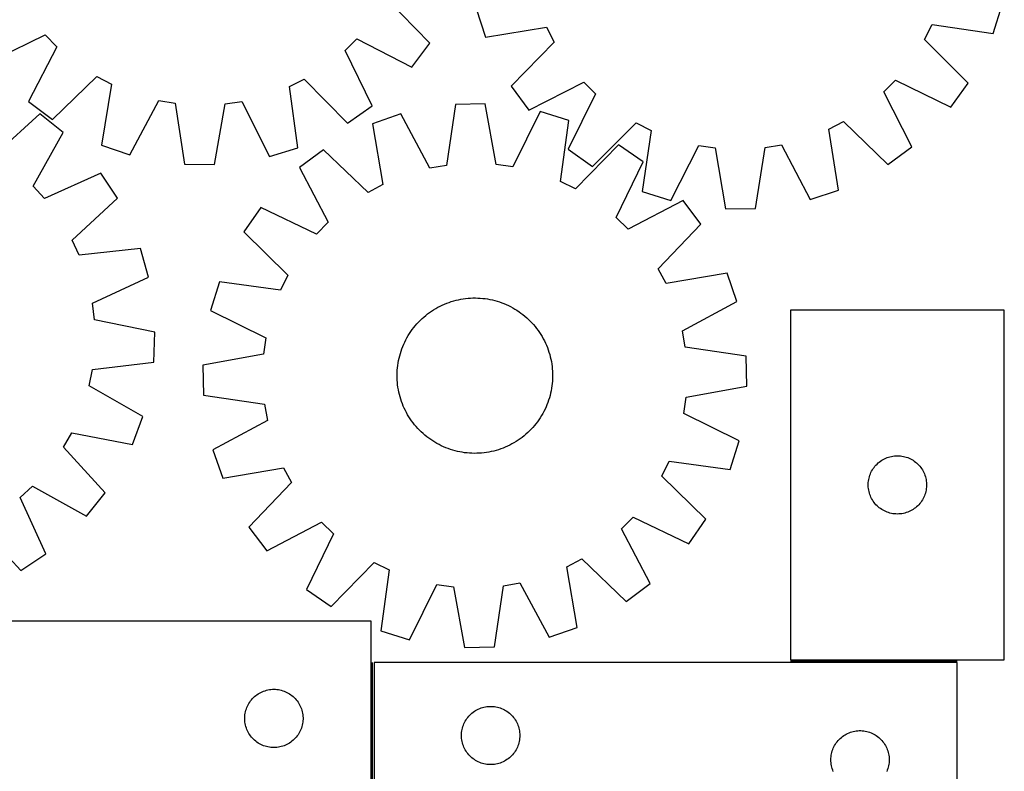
# Model space of a CAD drawing. Header units: millimetres. Extents: x 7 to 1490, y 7 to 2993.
# Tile 14 of 16: x 981 to 1487, y 2116 to 2502. Entities that reach past the tile are written whole.
import ezdxf

# ---------------------------------------------------------------- set-up
doc = ezdxf.new("R2010")
doc.units = ezdxf.units.MM
doc.layers.add('COMMON', color=5, linetype='CONTINUOUS', true_color=0x0000ff)
doc.layers.add('CUT', color=7, linetype='CONTINUOUS', true_color=0x000000)

msp = doc.modelspace()

# ---------------------------------------------------------------- linework, layer by layer
at = {"layer": 'COMMON'}
for p, q in [((1162.035239, 2096.518834), (1162.035239, 2171.518834)), ((1377.000308, 2172.268834), (1462.785239, 2172.268834))]:
    msp.add_line(p, q, dxfattribs=at)
at = {"layer": 'CUT'}
for p, q in [((1191.428784, 2490.343666), (1169.383318, 2513.212251)), ((1215.269077, 2508.173406), (1220.126021, 2493.574069)), ((1481.25854, 2495.403445), (1485.910465, 2510.069396)), ((1220.126021, 2493.574069), (1251.491883, 2498.589794)), ((1251.491883, 2498.589794), (1255.437977, 2490.977455)), ((1445.98643, 2492.312351), (1449.825485, 2499.979229)), ((1449.825485, 2499.979229), (1481.25854, 2495.403445)), ((965.105417, 2480.793807), (993.667158, 2494.693509)), ((993.667158, 2494.693509), (999.651989, 2488.553382)), ((1147.889914, 2486.654759), (1154.030041, 2492.63959)), ((1154.030041, 2492.63959), (1182.226417, 2478.012933)), ((1468.480627, 2469.885005), (1445.98643, 2492.312351)), ((999.651989, 2488.553382), (985.025331, 2460.357006)), ((1182.226417, 2478.012933), (1191.428784, 2490.343666)), ((1255.437977, 2490.977455), (1233.260204, 2468.237157)), ((1161.789616, 2458.093018), (1147.889914, 2486.654759)), ((997.356065, 2451.154639), (1020.22465, 2473.200105)), ((1020.22465, 2473.200105), (1027.813967, 2469.209911)), ((1119.241755, 2468.038909), (1126.930778, 2471.833419)), ((1126.930778, 2471.833419), (1149.227239, 2449.209481)), ((1027.813967, 2469.209911), (1022.616348, 2437.873678)), ((1123.635094, 2436.579836), (1119.241755, 2468.038909)), ((1233.260204, 2468.237157), (1242.390875, 2455.853241)), ((1242.390875, 2455.853241), (1270.671638, 2470.316063)), ((1270.671638, 2470.316063), (1276.776939, 2464.295709)), ((1425.023384, 2465.334256), (1431.043739, 2471.439557)), ((1431.043739, 2471.439557), (1459.524355, 2457.37438)), ((1459.524355, 2457.37438), (1468.480627, 2469.885005)), ((1276.776939, 2464.295709), (1262.711761, 2435.815092)), ((1439.486206, 2437.053494), (1425.023384, 2465.334256)), ((985.025331, 2460.357006), (997.356065, 2451.154639)), ((1037.187261, 2432.932114), (1052.124154, 2460.965379)), ((1052.124154, 2460.965379), (1060.575061, 2459.515708)), ((1060.575061, 2459.515708), (1065.31526, 2428.107026)), ((1080.700049, 2427.909979), (1086.243123, 2459.186952)), ((1086.243123, 2459.186952), (1094.728386, 2460.419707)), ((1094.728386, 2460.419707), (1108.9424, 2432.013078)), ((1149.227239, 2449.209481), (1161.789616, 2458.093018)), ((1204.618177, 2458.887079), (1200.004507, 2427.459562)), ((1220.002047, 2459.146084), (1204.618177, 2458.887079)), ((1225.671037, 2427.891687), (1220.002047, 2459.146084)), ((990.866496, 2454.043825), (967.375148, 2432.663195)), ((1002.928275, 2444.491652), (990.866496, 2454.043825)), ((1176.509838, 2453.948752), (1161.958945, 2448.948547)), ((1191.559507, 2425.975869), (1176.509838, 2453.948752)), ((1248.260694, 2455.156757), (1234.161196, 2426.693115)), ((1262.971661, 2450.649208), (1248.260694, 2455.156757)), ((1161.958945, 2448.948547), (1167.28272, 2417.6335)), ((1258.705051, 2419.172696), (1262.971661, 2450.649208)), ((1275.222387, 2426.85882), (1297.649732, 2449.353018)), ((1297.649732, 2449.353018), (1305.316611, 2445.513963)), ((1396.749654, 2446.154501), (1404.361993, 2450.100596)), ((1404.361993, 2450.100596), (1427.10229, 2427.922822)), ((987.499084, 2416.726299), (1002.928275, 2444.491652)), ((1305.316611, 2445.513963), (1300.740826, 2414.080907)), ((1401.765379, 2414.78864), (1396.749654, 2446.154501)), ((1022.616348, 2437.873678), (1037.187261, 2432.932114)), ((1108.9424, 2432.013078), (1123.635094, 2436.579836)), ((1288.614461, 2438.122731), (1266.409293, 2415.409183)), ((1301.212512, 2429.289858), (1288.614461, 2438.122731)), ((1315.406778, 2409.428983), (1329.785362, 2437.752667)), ((1329.785362, 2437.752667), (1338.26333, 2436.470704)), ((1338.26333, 2436.470704), (1343.624849, 2405.162097)), ((1359.010522, 2405.269882), (1363.932868, 2436.650533)), ((1363.932868, 2436.650533), (1372.392043, 2438.05115)), ((1372.392043, 2438.05115), (1387.166042, 2409.931696)), ((1427.10229, 2427.922822), (1439.486206, 2437.053494)), ((1136.752352, 2435.565964), (1124.458779, 2426.314013)), ((1159.709535, 2413.612774), (1136.752352, 2435.565964)), ((1262.711761, 2435.815092), (1275.222387, 2426.85882)), ((1065.31526, 2428.107026), (1080.700049, 2427.909979)), ((1124.458779, 2426.314013), (1139.198872, 2398.17677)), ((1200.004507, 2427.459562), (1191.559507, 2425.975869)), ((1234.161196, 2426.693115), (1225.671037, 2427.891687)), ((1287.427948, 2400.672371), (1301.212512, 2429.289858)), ((1022.25396, 2423.492039), (993.305383, 2410.417078)), ((1030.77361, 2410.680088), (1022.25396, 2423.492039)), ((993.305383, 2410.417078), (987.499084, 2416.726299)), ((1167.28272, 2417.6335), (1159.709535, 2413.612774)), ((1266.409293, 2415.409183), (1258.705051, 2419.172696)), ((1300.740826, 2414.080907), (1315.406778, 2409.428983)), ((1387.166042, 2409.931696), (1401.765379, 2414.78864)), ((1007.519612, 2389.04155), (1030.77361, 2410.680088)), ((1104.62133, 2405.797155), (1095.788457, 2393.199103)), ((1133.238817, 2392.01259), (1104.62133, 2405.797155)), ((1321.72937, 2409.45241), (1293.592128, 2394.712316)), ((1330.981321, 2397.158836), (1321.72937, 2409.45241)), ((1293.592128, 2394.712316), (1287.427948, 2400.672371)), ((1343.624849, 2405.162097), (1359.010522, 2405.269882)), ((1139.198872, 2398.17677), (1133.238817, 2392.01259)), ((1309.028132, 2374.201654), (1330.981321, 2397.158836)), ((1095.788457, 2393.199103), (1118.502005, 2370.993935)), ((1011.092074, 2381.246879), (1007.519612, 2389.04155)), ((1042.664192, 2384.736304), (1011.092074, 2381.246879)), ((1046.80775, 2369.918697), (1042.664192, 2384.736304)), ((1118.502005, 2370.993935), (1114.738492, 2363.289693)), ((1313.048857, 2366.628468), (1309.028132, 2374.201654)), ((1344.363904, 2371.952244), (1313.048857, 2366.628468)), ((1349.36411, 2357.401351), (1344.363904, 2371.952244)), ((1018.005208, 2356.525106), (1046.80775, 2369.918697)), ((1083.26198, 2367.556303), (1078.754431, 2352.845336)), ((1114.738492, 2363.289693), (1083.26198, 2367.556303)), ((1018.994135, 2348.007982), (1018.005208, 2356.525106)), ((1196.743829, 2355.009536), (1197.875971, 2355.554753)), ((1197.875971, 2355.554753), (1199.02468, 2356.06414)), ((1199.02468, 2356.06414), (1200.188822, 2356.537194)), ((1200.188822, 2356.537194), (1201.367249, 2356.973447)), ((1201.367249, 2356.973447), (1202.558797, 2357.37247)), ((1202.558797, 2357.37247), (1203.762291, 2357.733869)), ((1203.762291, 2357.733869), (1204.976543, 2358.057286)), ((1204.976543, 2358.057286), (1206.200355, 2358.342404)), ((1206.200355, 2358.342404), (1207.432519, 2358.58894)), ((1207.432519, 2358.58894), (1208.671818, 2358.796651)), ((1208.671818, 2358.796651), (1209.91703, 2358.965332)), ((1209.91703, 2358.965332), (1211.166926, 2359.094817)), ((1211.166926, 2359.094817), (1212.420273, 2359.184978)), ((1212.420273, 2359.184978), (1213.675833, 2359.235725)), ((1213.675833, 2359.235725), (1214.932368, 2359.24701)), ((1214.932368, 2359.24701), (1216.188637, 2359.218821)), ((1216.188637, 2359.218821), (1217.443401, 2359.151184)), ((1217.443401, 2359.151184), (1218.695421, 2359.044169)), ((1218.695421, 2359.044169), (1219.943462, 2358.897879)), ((1219.943462, 2358.897879), (1221.186292, 2358.712459)), ((1221.186292, 2358.712459), (1222.422685, 2358.488093)), ((1222.422685, 2358.488093), (1223.651419, 2358.225001)), ((1223.651419, 2358.225001), (1224.871284, 2357.923444)), ((1224.871284, 2357.923444), (1226.081075, 2357.583718)), ((1226.081075, 2357.583718), (1227.279598, 2357.20616)), ((1227.279598, 2357.20616), (1228.465669, 2356.791142)), ((1228.465669, 2356.791142), (1229.63812, 2356.339073)), ((1229.63812, 2356.339073), (1230.795792, 2355.850399)), ((1230.795792, 2355.850399), (1231.937544, 2355.325603)), ((1231.937544, 2355.325603), (1233.062247, 2354.765203)), ((1321.391226, 2342.351681), (1349.36411, 2357.401351)), ((1078.754431, 2352.845336), (1107.218073, 2338.745838)), ((1188.413248, 2349.429635), (1189.374232, 2350.239275)), ((1189.374232, 2350.239275), (1190.360172, 2351.018331)), ((1190.360172, 2351.018331), (1191.370097, 2351.766033)), ((1191.370097, 2351.766033), (1192.40301, 2352.481643)), ((1192.40301, 2352.481643), (1193.457891, 2353.164456)), ((1193.457891, 2353.164456), (1194.533698, 2353.813798)), ((1194.533698, 2353.813798), (1195.629372, 2354.429027)), ((1195.629372, 2354.429027), (1196.743829, 2355.009536)), ((1233.062247, 2354.765203), (1234.168794, 2354.169752)), ((1234.168794, 2354.169752), (1235.25609, 2353.539837)), ((1235.25609, 2353.539837), (1236.323064, 2352.87608)), ((1236.323064, 2352.87608), (1237.368663, 2352.179136)), ((1237.368663, 2352.179136), (1238.391853, 2351.449693)), ((1238.391853, 2351.449693), (1239.391627, 2350.68847)), ((1239.391627, 2350.68847), (1240.366997, 2349.89622)), ((1377.000308, 2353.018835), (1377.000308, 2173.018835)), ((1487.000308, 2353.018835), (1377.000308, 2353.018835)), ((1487.000308, 2173.018835), (1487.000308, 2353.018835)), ((1050.099296, 2341.570301), (1018.994135, 2348.007982)), ((1184.014968, 2344.951639), (1184.837465, 2345.901642)), ((1184.837465, 2345.901642), (1185.689396, 2346.825342)), ((1185.689396, 2346.825342), (1186.569921, 2347.721825)), ((1186.569921, 2347.721825), (1187.47817, 2348.590209)), ((1187.47817, 2348.590209), (1188.413248, 2349.429635)), ((1240.366997, 2349.89622), (1241.317, 2349.073723)), ((1241.317, 2349.073723), (1242.240699, 2348.221792)), ((1242.240699, 2348.221792), (1243.137183, 2347.341268)), ((1243.137183, 2347.341268), (1244.005566, 2346.433018)), ((1244.005566, 2346.433018), (1244.844992, 2345.49794)), ((1244.844992, 2345.49794), (1245.654633, 2344.536957)), ((1049.461161, 2326.19749), (1050.099296, 2341.570301)), ((1180.371351, 2339.840733), (1181.035108, 2340.907707)), ((1181.035108, 2340.907707), (1181.732052, 2341.953305)), ((1181.732052, 2341.953305), (1182.461496, 2342.976496)), ((1182.461496, 2342.976496), (1183.222718, 2343.976269)), ((1183.222718, 2343.976269), (1184.014968, 2344.951639)), ((1245.654633, 2344.536957), (1246.433688, 2343.551016)), ((1246.433688, 2343.551016), (1247.181391, 2342.541091)), ((1247.181391, 2342.541091), (1247.897001, 2341.508178)), ((1247.897001, 2341.508178), (1248.579814, 2340.453298)), ((1248.579814, 2340.453298), (1249.229155, 2339.37749)), ((1322.87492, 2333.906681), (1321.391226, 2342.351681)), ((1107.218073, 2338.745838), (1106.019501, 2330.25568)), ((1177.572116, 2334.222762), (1178.060789, 2335.380435)), ((1178.060789, 2335.380435), (1178.585585, 2336.522186)), ((1178.585585, 2336.522186), (1179.145985, 2337.64689)), ((1179.145985, 2337.64689), (1179.741436, 2338.753436)), ((1179.741436, 2338.753436), (1180.371351, 2339.840733)), ((1249.229155, 2339.37749), (1249.844384, 2338.281816)), ((1249.844384, 2338.281816), (1250.424894, 2337.167359)), ((1250.424894, 2337.167359), (1250.970111, 2336.035217)), ((1250.970111, 2336.035217), (1251.479498, 2334.886508)), ((1251.479498, 2334.886508), (1251.952551, 2333.722366)), ((1106.019501, 2330.25568), (1074.765105, 2324.58669)), ((1175.987744, 2329.455927), (1176.32747, 2330.665717)), ((1176.32747, 2330.665717), (1176.705028, 2331.86424)), ((1176.705028, 2331.86424), (1177.120047, 2333.050312)), ((1177.120047, 2333.050312), (1177.572116, 2334.222762)), ((1251.952551, 2333.722366), (1252.388805, 2332.543939)), ((1252.388805, 2332.543939), (1252.787828, 2331.352391)), ((1252.787828, 2331.352391), (1253.149226, 2330.148897)), ((1253.149226, 2330.148897), (1253.472644, 2328.934645)), ((1354.302437, 2329.293011), (1322.87492, 2333.906681)), ((1017.929468, 2322.359902), (1049.461161, 2326.19749)), ((1175.013309, 2324.528104), (1175.198729, 2325.770934)), ((1175.198729, 2325.770934), (1175.423095, 2327.007327)), ((1175.423095, 2327.007327), (1175.686187, 2328.236062)), ((1175.686187, 2328.236062), (1175.987744, 2329.455927)), ((1253.472644, 2328.934645), (1253.757761, 2327.710833)), ((1253.757761, 2327.710833), (1254.004297, 2326.47867)), ((1254.004297, 2326.47867), (1254.212008, 2325.23937)), ((1254.212008, 2325.23937), (1254.38069, 2323.994158)), ((1354.561441, 2313.909141), (1354.302437, 2329.293011)), ((1016.238058, 2313.954041), (1017.929468, 2322.359902)), ((1074.765105, 2324.58669), (1075.024109, 2309.20282)), ((1174.664178, 2319.51701), (1174.692368, 2320.773279)), ((1174.692368, 2320.773279), (1174.760004, 2322.028043)), ((1174.760004, 2322.028043), (1174.86702, 2323.280063)), ((1174.86702, 2323.280063), (1175.013309, 2324.528104)), ((1254.38069, 2323.994158), (1254.510174, 2322.744262)), ((1254.510174, 2322.744262), (1254.600335, 2321.490915)), ((1254.600335, 2321.490915), (1254.651083, 2320.235355)), ((1254.651083, 2320.235355), (1254.662368, 2318.97882)), ((1174.675463, 2318.260476), (1174.664178, 2319.51701)), ((1174.726211, 2317.004915), (1174.675463, 2318.260476)), ((1174.816371, 2315.751569), (1174.726211, 2317.004915)), ((1174.945856, 2314.501673), (1174.816371, 2315.751569)), ((1254.459526, 2315.215767), (1254.313236, 2313.967726)), ((1254.566542, 2316.467787), (1254.459526, 2315.215767)), ((1254.634178, 2317.722551), (1254.566542, 2316.467787)), ((1254.662368, 2318.97882), (1254.634178, 2317.722551)), ((1043.831471, 2298.21942), (1016.238058, 2313.954041)), ((1175.114538, 2313.25646), (1174.945856, 2314.501673)), ((1175.322249, 2312.017161), (1175.114538, 2313.25646)), ((1175.568785, 2310.784997), (1175.322249, 2312.017161)), ((1175.853902, 2309.561186), (1175.568785, 2310.784997)), ((1176.17732, 2308.346934), (1175.853902, 2309.561186)), ((1253.640359, 2310.259769), (1253.338801, 2309.039904)), ((1253.90345, 2311.488504), (1253.640359, 2310.259769)), ((1254.127817, 2312.724896), (1253.90345, 2311.488504)), ((1254.313236, 2313.967726), (1254.127817, 2312.724896)), ((1323.307045, 2308.240151), (1354.561441, 2313.909141)), ((1075.024109, 2309.20282), (1106.451626, 2304.589149)), ((1106.451626, 2304.589149), (1107.93532, 2296.144149)), ((1176.538718, 2307.14344), (1176.17732, 2308.346934)), ((1176.937741, 2305.951891), (1176.538718, 2307.14344)), ((1177.373995, 2304.773465), (1176.937741, 2305.951891)), ((1177.847048, 2303.609322), (1177.373995, 2304.773465)), ((1252.206499, 2305.445519), (1251.75443, 2304.273068)), ((1252.621518, 2306.631591), (1252.206499, 2305.445519)), ((1252.999076, 2307.830113), (1252.621518, 2306.631591)), ((1253.338801, 2309.039904), (1252.999076, 2307.830113)), ((1322.108473, 2299.749992), (1323.307045, 2308.240151)), ((1178.356435, 2302.460613), (1177.847048, 2303.609322)), ((1178.901652, 2301.328472), (1178.356435, 2302.460613)), ((1179.482161, 2300.214014), (1178.901652, 2301.328472)), ((1180.09739, 2299.118341), (1179.482161, 2300.214014)), ((1249.585109, 2299.742395), (1248.955194, 2298.655098)), ((1250.180561, 2300.848941), (1249.585109, 2299.742395)), ((1250.740961, 2301.973645), (1250.180561, 2300.848941)), ((1251.265757, 2303.115396), (1250.740961, 2301.973645)), ((1251.75443, 2304.273068), (1251.265757, 2303.115396)), ((1350.572115, 2285.650494), (1322.108473, 2299.749992)), ((1038.474109, 2283.796202), (1043.831471, 2298.21942)), ((1107.93532, 2296.144149), (1079.962436, 2281.09448)), ((1180.746732, 2298.042533), (1180.09739, 2299.118341)), ((1181.429545, 2296.987652), (1180.746732, 2298.042533)), ((1182.145155, 2295.95474), (1181.429545, 2296.987652)), ((1182.892857, 2294.944815), (1182.145155, 2295.95474)), ((1183.671913, 2293.958874), (1182.892857, 2294.944815)), ((1246.103828, 2294.519561), (1245.311578, 2293.544191)), ((1246.86505, 2295.519335), (1246.103828, 2294.519561)), ((1247.594493, 2296.542526), (1246.86505, 2295.519335)), ((1248.291437, 2297.588124), (1247.594493, 2296.542526)), ((1248.955194, 2298.655098), (1248.291437, 2297.588124)), ((1003.093626, 2282.418494), (1007.299807, 2289.890268)), ((1007.299807, 2289.890268), (1038.474109, 2283.796202)), ((1184.481553, 2292.99789), (1183.671913, 2293.958874)), ((1185.320979, 2292.062812), (1184.481553, 2292.99789)), ((1186.189363, 2291.154563), (1185.320979, 2292.062812)), ((1187.085847, 2290.274038), (1186.189363, 2291.154563)), ((1188.009546, 2289.422107), (1187.085847, 2290.274038)), ((1188.959549, 2288.599611), (1188.009546, 2289.422107)), ((1241.848376, 2289.905622), (1240.913298, 2289.066196)), ((1242.756625, 2290.774005), (1241.848376, 2289.905622)), ((1243.63715, 2291.670489), (1242.756625, 2290.774005)), ((1244.489081, 2292.594188), (1243.63715, 2291.670489)), ((1245.311578, 2293.544191), (1244.489081, 2292.594188)), ((1189.934919, 2287.80736), (1188.959549, 2288.599611)), ((1190.934692, 2287.046138), (1189.934919, 2287.80736)), ((1191.957883, 2286.316695), (1190.934692, 2287.046138)), ((1193.003482, 2285.619751), (1191.957883, 2286.316695)), ((1194.070456, 2284.955994), (1193.003482, 2285.619751)), ((1195.157752, 2284.326079), (1194.070456, 2284.955994)), ((1196.264299, 2283.730627), (1195.157752, 2284.326079)), ((1234.792847, 2284.682033), (1233.697174, 2284.066804)), ((1235.868655, 2285.331374), (1234.792847, 2284.682033)), ((1236.923536, 2286.014187), (1235.868655, 2285.331374)), ((1237.956449, 2286.729798), (1236.923536, 2286.014187)), ((1238.966374, 2287.4775), (1237.956449, 2286.729798)), ((1239.952314, 2288.256555), (1238.966374, 2287.4775)), ((1240.913298, 2289.066196), (1239.952314, 2288.256555)), ((1346.064565, 2270.939528), (1350.572115, 2285.650494)), ((1024.474256, 2258.927146), (1003.093626, 2282.418494)), ((1079.962436, 2281.09448), (1084.962642, 2266.543587)), ((1197.389002, 2283.170227), (1196.264299, 2283.730627)), ((1198.530754, 2282.645432), (1197.389002, 2283.170227)), ((1199.688426, 2282.156758), (1198.530754, 2282.645432)), ((1200.860876, 2281.704689), (1199.688426, 2282.156758)), ((1202.046948, 2281.28967), (1200.860876, 2281.704689)), ((1203.245471, 2280.912112), (1202.046948, 2281.28967)), ((1204.455262, 2280.572387), (1203.245471, 2280.912112)), ((1205.675126, 2280.270829), (1204.455262, 2280.572387)), ((1206.903861, 2280.007738), (1205.675126, 2280.270829)), ((1208.140254, 2279.783371), (1206.903861, 2280.007738)), ((1209.383084, 2279.597952), (1208.140254, 2279.783371)), ((1210.631125, 2279.451662), (1209.383084, 2279.597952)), ((1211.883145, 2279.344646), (1210.631125, 2279.451662)), ((1213.137909, 2279.27701), (1211.883145, 2279.344646)), ((1214.394178, 2279.24882), (1213.137909, 2279.27701)), ((1215.650713, 2279.260105), (1214.394178, 2279.24882)), ((1216.906273, 2279.310853), (1215.650713, 2279.260105)), ((1218.15962, 2279.401014), (1216.906273, 2279.310853)), ((1219.409516, 2279.530499), (1218.15962, 2279.401014)), ((1220.654728, 2279.69918), (1219.409516, 2279.530499)), ((1221.894027, 2279.906891), (1220.654728, 2279.69918)), ((1223.126191, 2280.153427), (1221.894027, 2279.906891)), ((1224.350002, 2280.438544), (1223.126191, 2280.153427)), ((1225.564254, 2280.761962), (1224.350002, 2280.438544)), ((1226.767748, 2281.123361), (1225.564254, 2280.761962)), ((1227.959297, 2281.522384), (1226.767748, 2281.123361)), ((1229.137724, 2281.958637), (1227.959297, 2281.522384)), ((1230.301866, 2282.43169), (1229.137724, 2281.958637)), ((1231.450575, 2282.941077), (1230.301866, 2282.43169)), ((1232.582717, 2283.486294), (1231.450575, 2282.941077)), ((1233.697174, 2284.066804), (1232.582717, 2283.486294)), ((1310.824541, 2267.501896), (1314.588054, 2275.206138)), ((1314.588054, 2275.206138), (1346.064565, 2270.939528)), ((1421.531146, 2273.761118), (1422.098027, 2274.285814)), ((1422.098027, 2274.285814), (1422.691166, 2274.780632)), ((1422.691166, 2274.780632), (1423.308992, 2275.24426)), ((1423.308992, 2275.24426), (1423.949865, 2275.675469)), ((1423.949865, 2275.675469), (1424.612087, 2276.073114)), ((1424.612087, 2276.073114), (1425.293901, 2276.436142)), ((1425.293901, 2276.436142), (1425.9935, 2276.763589)), ((1425.9935, 2276.763589), (1426.709027, 2277.054588)), ((1426.709027, 2277.054588), (1427.438586, 2277.308366)), ((1427.438586, 2277.308366), (1428.180242, 2277.524251)), ((1428.180242, 2277.524251), (1428.932027, 2277.701671)), ((1428.932027, 2277.701671), (1429.69195, 2277.840154)), ((1429.69195, 2277.840154), (1430.457993, 2277.939334)), ((1430.457993, 2277.939334), (1431.228127, 2277.998947)), ((1431.228127, 2277.998947), (1432.000308, 2278.018835)), ((1432.000308, 2278.018835), (1432.77249, 2277.998947)), ((1432.77249, 2277.998947), (1433.542623, 2277.939334)), ((1433.542623, 2277.939334), (1434.308667, 2277.840154)), ((1434.308667, 2277.840154), (1435.068589, 2277.701671)), ((1435.068589, 2277.701671), (1435.820375, 2277.524251)), ((1435.820375, 2277.524251), (1436.562031, 2277.308366)), ((1436.562031, 2277.308366), (1437.29159, 2277.054588)), ((1437.29159, 2277.054588), (1438.007117, 2276.763589)), ((1438.007117, 2276.763589), (1438.706715, 2276.436142)), ((1438.706715, 2276.436142), (1439.388529, 2276.073114)), ((1439.388529, 2276.073114), (1440.050751, 2275.675469)), ((1440.050751, 2275.675469), (1440.691625, 2275.24426)), ((1440.691625, 2275.24426), (1441.309451, 2274.780632)), ((1441.309451, 2274.780632), (1441.90259, 2274.285814)), ((1441.90259, 2274.285814), (1442.469471, 2273.761118)), ((1084.962642, 2266.543587), (1116.277689, 2271.867362)), ((1116.277689, 2271.867362), (1120.298414, 2264.294177)), ((1418.105449, 2268.669754), (1418.414774, 2269.377551)), ((1418.414774, 2269.377551), (1418.760126, 2270.068487)), ((1418.760126, 2270.068487), (1419.140589, 2270.740727)), ((1419.140589, 2270.740727), (1419.555153, 2271.392491)), ((1419.555153, 2271.392491), (1420.00272, 2272.02205)), ((1420.00272, 2272.02205), (1420.482102, 2272.627733)), ((1420.482102, 2272.627733), (1420.992028, 2273.207935)), ((1420.992028, 2273.207935), (1421.531146, 2273.761118)), ((1442.469471, 2273.761118), (1443.008589, 2273.207935)), ((1443.008589, 2273.207935), (1443.518515, 2272.627733)), ((1443.518515, 2272.627733), (1443.997897, 2272.02205)), ((1443.997897, 2272.02205), (1444.445464, 2271.392491)), ((1444.445464, 2271.392491), (1444.860028, 2270.740727)), ((1444.860028, 2270.740727), (1445.24049, 2270.068487)), ((1445.24049, 2270.068487), (1445.585842, 2269.377551)), ((1445.585842, 2269.377551), (1445.895168, 2268.669754)), ((1120.298414, 2264.294177), (1098.345224, 2241.336994)), ((1333.538089, 2245.296727), (1310.824541, 2267.501896)), ((1417.005281, 2263.405054), (1417.045045, 2264.176467)), ((1417.045045, 2264.176467), (1417.124468, 2264.944811)), ((1417.124468, 2264.944811), (1417.243339, 2265.708047)), ((1417.243339, 2265.708047), (1417.401343, 2266.464152)), ((1417.401343, 2266.464152), (1417.59806, 2267.21112)), ((1417.59806, 2267.21112), (1417.83297, 2267.946971)), ((1417.83297, 2267.946971), (1418.105449, 2268.669754)), ((1445.895168, 2268.669754), (1446.167647, 2267.946971)), ((1446.167647, 2267.946971), (1446.402556, 2267.21112)), ((1446.402556, 2267.21112), (1446.599274, 2266.464152)), ((1446.599274, 2266.464152), (1446.757278, 2265.708047)), ((1446.757278, 2265.708047), (1446.876148, 2264.944811)), ((1446.876148, 2264.944811), (1446.955571, 2264.176467)), ((1446.955571, 2264.176467), (1446.995335, 2263.405054)), ((980.847508, 2256.488258), (987.156729, 2262.294557)), ((987.156729, 2262.294557), (1014.922082, 2246.865366)), ((1014.922082, 2246.865366), (1024.474256, 2258.927146)), ((1417.005281, 2262.632617), (1417.005281, 2263.405054)), ((1417.045045, 2261.861203), (1417.005281, 2262.632617)), ((1417.124468, 2261.09286), (1417.045045, 2261.861203)), ((1417.243339, 2260.329624), (1417.124468, 2261.09286)), ((1417.401343, 2259.573519), (1417.243339, 2260.329624)), ((1417.59806, 2258.826551), (1417.401343, 2259.573519)), ((1446.599274, 2259.573519), (1446.402556, 2258.826551)), ((1446.757278, 2260.329624), (1446.599274, 2259.573519)), ((1446.876148, 2261.09286), (1446.757278, 2260.329624)), ((1446.955571, 2261.861203), (1446.876148, 2261.09286)), ((1446.995335, 2262.632617), (1446.955571, 2261.861203)), ((1446.995335, 2263.405054), (1446.995335, 2262.632617)), ((993.92247, 2227.539681), (980.847508, 2256.488258)), ((1417.83297, 2258.0907), (1417.59806, 2258.826551)), ((1418.105449, 2257.367917), (1417.83297, 2258.0907)), ((1418.414774, 2256.66012), (1418.105449, 2257.367917)), ((1418.760126, 2255.969184), (1418.414774, 2256.66012)), ((1419.140589, 2255.296943), (1418.760126, 2255.969184)), ((1419.555153, 2254.64518), (1419.140589, 2255.296943)), ((1420.00272, 2254.015621), (1419.555153, 2254.64518)), ((1420.482102, 2253.409938), (1420.00272, 2254.015621)), ((1443.997897, 2254.015621), (1443.518515, 2253.409938)), ((1444.445464, 2254.64518), (1443.997897, 2254.015621)), ((1444.860028, 2255.296943), (1444.445464, 2254.64518)), ((1445.24049, 2255.969184), (1444.860028, 2255.296943)), ((1445.585842, 2256.66012), (1445.24049, 2255.969184)), ((1445.895168, 2257.367917), (1445.585842, 2256.66012)), ((1446.167647, 2258.0907), (1445.895168, 2257.367917)), ((1446.402556, 2258.826551), (1446.167647, 2258.0907)), ((1420.992028, 2252.829735), (1420.482102, 2253.409938)), ((1421.531146, 2252.276553), (1420.992028, 2252.829735)), ((1422.098027, 2251.751856), (1421.531146, 2252.276553)), ((1422.691166, 2251.257038), (1422.098027, 2251.751856)), ((1423.308992, 2250.79341), (1422.691166, 2251.257038)), ((1423.949865, 2250.362202), (1423.308992, 2250.79341)), ((1424.612087, 2249.964557), (1423.949865, 2250.362202)), ((1425.293901, 2249.601529), (1424.612087, 2249.964557)), ((1425.9935, 2249.274082), (1425.293901, 2249.601529)), ((1426.709027, 2248.983083), (1425.9935, 2249.274082)), ((1427.438586, 2248.729305), (1426.709027, 2248.983083)), ((1428.180242, 2248.51342), (1427.438586, 2248.729305)), ((1436.562031, 2248.729305), (1435.820375, 2248.51342)), ((1437.29159, 2248.983083), (1436.562031, 2248.729305)), ((1438.007117, 2249.274082), (1437.29159, 2248.983083)), ((1438.706715, 2249.601529), (1438.007117, 2249.274082)), ((1439.388529, 2249.964557), (1438.706715, 2249.601529)), ((1440.050751, 2250.362202), (1439.388529, 2249.964557)), ((1440.691625, 2250.79341), (1440.050751, 2250.362202)), ((1441.309451, 2251.257038), (1440.691625, 2250.79341)), ((1441.90259, 2251.751856), (1441.309451, 2251.257038)), ((1442.469471, 2252.276553), (1441.90259, 2251.751856)), ((1443.008589, 2252.829735), (1442.469471, 2252.276553)), ((1443.518515, 2253.409938), (1443.008589, 2252.829735)), ((1107.597176, 2229.043421), (1135.734418, 2243.783514)), ((1135.734418, 2243.783514), (1141.898598, 2237.823459)), ((1290.127674, 2240.31906), (1296.087729, 2246.48324)), ((1296.087729, 2246.48324), (1324.705216, 2232.698676)), ((1324.705216, 2232.698676), (1333.538089, 2245.296727)), ((1428.932027, 2248.336), (1428.180242, 2248.51342)), ((1429.69195, 2248.197517), (1428.932027, 2248.336)), ((1430.457993, 2248.098337), (1429.69195, 2248.197517)), ((1431.228127, 2248.038724), (1430.457993, 2248.098337)), ((1432.000308, 2248.018835), (1431.228127, 2248.038724)), ((1432.77249, 2248.038724), (1432.000308, 2248.018835)), ((1433.542623, 2248.098337), (1432.77249, 2248.038724)), ((1434.308667, 2248.197517), (1433.542623, 2248.098337)), ((1435.068589, 2248.336), (1434.308667, 2248.197517)), ((1435.820375, 2248.51342), (1435.068589, 2248.336)), ((959.47198, 2242.274029), (981.110518, 2219.020031)), ((1098.345224, 2241.336994), (1107.597176, 2229.043421)), ((1304.867767, 2212.181818), (1290.127674, 2240.31906)), ((1141.898598, 2237.823459), (1128.114034, 2209.205973)), ((981.110518, 2219.020031), (993.92247, 2227.539681)), ((1262.043826, 2220.862331), (1269.617011, 2224.883056)), ((1269.617011, 2224.883056), (1292.574194, 2202.929867)), ((1140.712085, 2200.3731), (1162.917253, 2223.086647)), ((1162.917253, 2223.086647), (1170.621495, 2219.323135)), ((1170.621495, 2219.323135), (1166.354885, 2187.846623)), ((1267.367601, 2189.547284), (1262.043826, 2220.862331)), ((1128.114034, 2209.205973), (1140.712085, 2200.3731)), ((1181.065852, 2183.339073), (1195.16535, 2211.802715)), ((1195.16535, 2211.802715), (1203.655509, 2210.604144)), ((1203.655509, 2210.604144), (1209.324498, 2179.349747)), ((1224.708369, 2179.608752), (1229.322039, 2211.036268)), ((1229.322039, 2211.036268), (1237.767039, 2212.519962)), ((1237.767039, 2212.519962), (1252.816708, 2184.547079)), ((1292.574194, 2202.929867), (1304.867767, 2212.181818)), ((1161.285238, 2192.794702), (911.285238, 2192.794702)), ((1161.285238, 2092.794702), (1161.285238, 2192.794702)), ((1252.816708, 2184.547079), (1267.367601, 2189.547284)), ((1166.354885, 2187.846623), (1181.065852, 2183.339073)), ((1209.324498, 2179.349747), (1224.708369, 2179.608752)), ((1377.000308, 2173.018835), (1487.000308, 2173.018835)), ((1462.785239, 2171.518834), (1162.785239, 2171.518834)), ((1162.785239, 2171.518834), (1162.785239, 2096.518834)), ((1462.785239, 1921.518834), (1462.785239, 2171.518834)), ((1108.216957, 2157.477537), (1108.976879, 2157.61602)), ((1108.976879, 2157.61602), (1109.742923, 2157.7152)), ((1109.742923, 2157.7152), (1110.513057, 2157.774813)), ((1110.513057, 2157.774813), (1111.285238, 2157.794702)), ((1111.285238, 2157.794702), (1112.057419, 2157.774813)), ((1112.057419, 2157.774813), (1112.827553, 2157.7152)), ((1112.827553, 2157.7152), (1113.593597, 2157.61602)), ((1113.593597, 2157.61602), (1114.353519, 2157.477537)), ((1099.767031, 2152.403599), (1100.276958, 2152.983802)), ((1100.276958, 2152.983802), (1100.816076, 2153.536984)), ((1100.816076, 2153.536984), (1101.382956, 2154.061681)), ((1101.382956, 2154.061681), (1101.976096, 2154.556499)), ((1101.976096, 2154.556499), (1102.593922, 2155.020127)), ((1102.593922, 2155.020127), (1103.234795, 2155.451335)), ((1103.234795, 2155.451335), (1103.897017, 2155.84898)), ((1103.897017, 2155.84898), (1104.578831, 2156.212008)), ((1104.578831, 2156.212008), (1105.27843, 2156.539455)), ((1105.27843, 2156.539455), (1105.993957, 2156.830454)), ((1105.993957, 2156.830454), (1106.723516, 2157.084232)), ((1106.723516, 2157.084232), (1107.465171, 2157.300117)), ((1107.465171, 2157.300117), (1108.216957, 2157.477537)), ((1114.353519, 2157.477537), (1115.105305, 2157.300117)), ((1115.105305, 2157.300117), (1115.846961, 2157.084232)), ((1115.846961, 2157.084232), (1116.576519, 2156.830454)), ((1116.576519, 2156.830454), (1117.292047, 2156.539455)), ((1117.292047, 2156.539455), (1117.991645, 2156.212008)), ((1117.991645, 2156.212008), (1118.673459, 2155.84898)), ((1118.673459, 2155.84898), (1119.335681, 2155.451335)), ((1119.335681, 2155.451335), (1119.976555, 2155.020127)), ((1119.976555, 2155.020127), (1120.59438, 2154.556499)), ((1120.59438, 2154.556499), (1121.18752, 2154.061681)), ((1121.18752, 2154.061681), (1121.7544, 2153.536984)), ((1121.7544, 2153.536984), (1122.293519, 2152.983802)), ((1122.293519, 2152.983802), (1122.803445, 2152.403599)), ((1096.88299, 2146.986986), (1097.1179, 2147.722837)), ((1097.1179, 2147.722837), (1097.390379, 2148.44562)), ((1097.390379, 2148.44562), (1097.699704, 2149.153417)), ((1097.699704, 2149.153417), (1098.045056, 2149.844353)), ((1098.045056, 2149.844353), (1098.425519, 2150.516594)), ((1098.425519, 2150.516594), (1098.840083, 2151.168357)), ((1098.840083, 2151.168357), (1099.287649, 2151.797916)), ((1099.287649, 2151.797916), (1099.767031, 2152.403599)), ((1122.803445, 2152.403599), (1123.282827, 2151.797916)), ((1123.282827, 2151.797916), (1123.730393, 2151.168357)), ((1123.730393, 2151.168357), (1124.144958, 2150.516594)), ((1124.144958, 2150.516594), (1124.52542, 2149.844353)), ((1124.52542, 2149.844353), (1124.870772, 2149.153417)), ((1124.870772, 2149.153417), (1125.180098, 2148.44562)), ((1125.180098, 2148.44562), (1125.452577, 2147.722837)), ((1125.452577, 2147.722837), (1125.687486, 2146.986986)), ((1215.735588, 2147.259016), (1216.426523, 2147.604368)), ((1216.426523, 2147.604368), (1217.134321, 2147.913694)), ((1217.134321, 2147.913694), (1217.857103, 2148.186173)), ((1217.857103, 2148.186173), (1218.592955, 2148.421083)), ((1218.592955, 2148.421083), (1219.339923, 2148.6178)), ((1219.339923, 2148.6178), (1220.096028, 2148.775804)), ((1220.096028, 2148.775804), (1220.859264, 2148.894675)), ((1220.859264, 2148.894675), (1221.627607, 2148.974097)), ((1221.627607, 2148.974097), (1222.39902, 2149.013861)), ((1222.39902, 2149.013861), (1223.171458, 2149.013861)), ((1223.171458, 2149.013861), (1223.942871, 2148.974097)), ((1223.942871, 2148.974097), (1224.711214, 2148.894675)), ((1224.711214, 2148.894675), (1225.47445, 2148.775804)), ((1225.47445, 2148.775804), (1226.230555, 2148.6178)), ((1226.230555, 2148.6178), (1226.977524, 2148.421083)), ((1226.977524, 2148.421083), (1227.713375, 2148.186173)), ((1227.713375, 2148.186173), (1228.436158, 2147.913694)), ((1228.436158, 2147.913694), (1229.143955, 2147.604368)), ((1229.143955, 2147.604368), (1229.83489, 2147.259016)), ((1096.290211, 2143.18092), (1096.329975, 2143.952334)), ((1096.290211, 2142.408483), (1096.290211, 2143.18092)), ((1096.329975, 2141.63707), (1096.290211, 2142.408483)), ((1096.329975, 2143.952334), (1096.409398, 2144.720677)), ((1096.409398, 2144.720677), (1096.528269, 2145.483913)), ((1096.528269, 2145.483913), (1096.686273, 2146.240018)), ((1096.686273, 2146.240018), (1096.88299, 2146.986986)), ((1125.687486, 2146.986986), (1125.884204, 2146.240018)), ((1125.884204, 2146.240018), (1126.042207, 2145.483913)), ((1126.042207, 2145.483913), (1126.161078, 2144.720677)), ((1126.161078, 2144.720677), (1126.240501, 2143.952334)), ((1126.240501, 2143.952334), (1126.280265, 2143.18092)), ((1126.280265, 2142.408483), (1126.240501, 2141.63707)), ((1126.280265, 2143.18092), (1126.280265, 2142.408483)), ((1210.128606, 2142.069277), (1210.559814, 2142.710151)), ((1210.559814, 2142.710151), (1211.023442, 2143.327977)), ((1211.023442, 2143.327977), (1211.51826, 2143.921116)), ((1211.51826, 2143.921116), (1212.042956, 2144.487997)), ((1212.042956, 2144.487997), (1212.596139, 2145.027115)), ((1212.596139, 2145.027115), (1213.176341, 2145.537041)), ((1213.176341, 2145.537041), (1213.782025, 2146.016423)), ((1213.782025, 2146.016423), (1214.411583, 2146.46399)), ((1214.411583, 2146.46399), (1215.063347, 2146.878554)), ((1215.063347, 2146.878554), (1215.735588, 2147.259016)), ((1229.83489, 2147.259016), (1230.507131, 2146.878554)), ((1230.507131, 2146.878554), (1231.158895, 2146.46399)), ((1231.158895, 2146.46399), (1231.788453, 2146.016423)), ((1231.788453, 2146.016423), (1232.394137, 2145.537041)), ((1232.394137, 2145.537041), (1232.974339, 2145.027115)), ((1232.974339, 2145.027115), (1233.527522, 2144.487997)), ((1233.527522, 2144.487997), (1234.052218, 2143.921116)), ((1234.052218, 2143.921116), (1234.547036, 2143.327977)), ((1234.547036, 2143.327977), (1235.010664, 2142.710151)), ((1235.010664, 2142.710151), (1235.441873, 2142.069277)), ((1096.409398, 2140.868726), (1096.329975, 2141.63707)), ((1096.528269, 2140.10549), (1096.409398, 2140.868726)), ((1096.686273, 2139.349385), (1096.528269, 2140.10549)), ((1096.88299, 2138.602417), (1096.686273, 2139.349385)), ((1097.1179, 2137.866566), (1096.88299, 2138.602417)), ((1097.390379, 2137.143783), (1097.1179, 2137.866566)), ((1125.452577, 2137.866566), (1125.180098, 2137.143783)), ((1125.687486, 2138.602417), (1125.452577, 2137.866566)), ((1125.884204, 2139.349385), (1125.687486, 2138.602417)), ((1126.042207, 2140.10549), (1125.884204, 2139.349385)), ((1126.161078, 2140.868726), (1126.042207, 2140.10549)), ((1126.240501, 2141.63707), (1126.161078, 2140.868726)), ((1208.102404, 2137.087115), (1208.279823, 2137.838901)), ((1208.279823, 2137.838901), (1208.495708, 2138.580557)), ((1208.495708, 2138.580557), (1208.749487, 2139.310116)), ((1208.749487, 2139.310116), (1209.040486, 2140.025643)), ((1209.040486, 2140.025643), (1209.367933, 2140.725241)), ((1209.367933, 2140.725241), (1209.73096, 2141.407055)), ((1209.73096, 2141.407055), (1210.128606, 2142.069277)), ((1235.441873, 2142.069277), (1235.839518, 2141.407055)), ((1235.839518, 2141.407055), (1236.202545, 2140.725241)), ((1236.202545, 2140.725241), (1236.529993, 2140.025643)), ((1236.529993, 2140.025643), (1236.820991, 2139.310116)), ((1236.820991, 2139.310116), (1237.07477, 2138.580557)), ((1237.07477, 2138.580557), (1237.290655, 2137.838901)), ((1237.290655, 2137.838901), (1237.468074, 2137.087115)), ((1097.699704, 2136.435986), (1097.390379, 2137.143783)), ((1098.045056, 2135.74505), (1097.699704, 2136.435986)), ((1098.425519, 2135.07281), (1098.045056, 2135.74505)), ((1098.840083, 2134.421046), (1098.425519, 2135.07281)), ((1099.287649, 2133.791487), (1098.840083, 2134.421046)), ((1099.767031, 2133.185804), (1099.287649, 2133.791487)), ((1100.276958, 2132.605602), (1099.767031, 2133.185804)), ((1100.816076, 2132.052419), (1100.276958, 2132.605602)), ((1122.293519, 2132.605602), (1121.7544, 2132.052419)), ((1122.803445, 2133.185804), (1122.293519, 2132.605602)), ((1123.282827, 2133.791487), (1122.803445, 2133.185804)), ((1123.730393, 2134.421046), (1123.282827, 2133.791487)), ((1124.144958, 2135.07281), (1123.730393, 2134.421046)), ((1124.52542, 2135.74505), (1124.144958, 2135.07281)), ((1124.870772, 2136.435986), (1124.52542, 2135.74505)), ((1125.180098, 2137.143783), (1124.870772, 2136.435986)), ((1207.785239, 2134.018834), (1207.805128, 2134.791016)), ((1207.805128, 2133.246653), (1207.785239, 2134.018834)), ((1207.805128, 2134.791016), (1207.864741, 2135.561149)), ((1207.864741, 2132.476519), (1207.805128, 2133.246653)), ((1207.864741, 2135.561149), (1207.963921, 2136.327193)), ((1207.963921, 2131.710476), (1207.864741, 2132.476519)), ((1207.963921, 2136.327193), (1208.102404, 2137.087115)), ((1237.468074, 2137.087115), (1237.606558, 2136.327193)), ((1237.606558, 2136.327193), (1237.705737, 2135.561149)), ((1237.705737, 2132.476519), (1237.606558, 2131.710476)), ((1237.705737, 2135.561149), (1237.76535, 2134.791016)), ((1237.76535, 2133.246653), (1237.705737, 2132.476519)), ((1237.76535, 2134.791016), (1237.785239, 2134.018834)), ((1237.785239, 2134.018834), (1237.76535, 2133.246653)), ((1402.042956, 2131.987997), (1402.596139, 2132.527115)), ((1402.596139, 2132.527115), (1403.176341, 2133.037041)), ((1403.176341, 2133.037041), (1403.782025, 2133.516423)), ((1403.782025, 2133.516423), (1404.411583, 2133.96399)), ((1404.411583, 2133.96399), (1405.063347, 2134.378554)), ((1405.063347, 2134.378554), (1405.735588, 2134.759016)), ((1405.735588, 2134.759016), (1406.426523, 2135.104368)), ((1406.426523, 2135.104368), (1407.134321, 2135.413694)), ((1407.134321, 2135.413694), (1407.857103, 2135.686173)), ((1407.857103, 2135.686173), (1408.592955, 2135.921083)), ((1408.592955, 2135.921083), (1409.339923, 2136.1178)), ((1409.339923, 2136.1178), (1410.096028, 2136.275804)), ((1410.096028, 2136.275804), (1410.859264, 2136.394675)), ((1410.859264, 2136.394675), (1411.627607, 2136.474097)), ((1411.627607, 2136.474097), (1412.39902, 2136.513861)), ((1412.39902, 2136.513861), (1413.171458, 2136.513861)), ((1413.171458, 2136.513861), (1413.942871, 2136.474097)), ((1413.942871, 2136.474097), (1414.711214, 2136.394675)), ((1414.711214, 2136.394675), (1415.47445, 2136.275804)), ((1415.47445, 2136.275804), (1416.230555, 2136.1178)), ((1416.230555, 2136.1178), (1416.977524, 2135.921083)), ((1416.977524, 2135.921083), (1417.713375, 2135.686173)), ((1417.713375, 2135.686173), (1418.436158, 2135.413694)), ((1418.436158, 2135.413694), (1419.143955, 2135.104368)), ((1419.143955, 2135.104368), (1419.83489, 2134.759016)), ((1419.83489, 2134.759016), (1420.507131, 2134.378554)), ((1420.507131, 2134.378554), (1421.158895, 2133.96399)), ((1421.158895, 2133.96399), (1421.788453, 2133.516423)), ((1421.788453, 2133.516423), (1422.394137, 2133.037041)), ((1422.394137, 2133.037041), (1422.974339, 2132.527115)), ((1422.974339, 2132.527115), (1423.527522, 2131.987997)), ((1101.382956, 2131.527723), (1100.816076, 2132.052419)), ((1101.976096, 2131.032905), (1101.382956, 2131.527723)), ((1102.593922, 2130.569277), (1101.976096, 2131.032905)), ((1103.234795, 2130.138068), (1102.593922, 2130.569277)), ((1103.897017, 2129.740423), (1103.234795, 2130.138068)), ((1104.578831, 2129.377395), (1103.897017, 2129.740423)), ((1105.27843, 2129.049948), (1104.578831, 2129.377395)), ((1105.993957, 2128.758949), (1105.27843, 2129.049948)), ((1106.723516, 2128.505171), (1105.993957, 2128.758949)), ((1107.465171, 2128.289286), (1106.723516, 2128.505171)), ((1108.216957, 2128.111866), (1107.465171, 2128.289286)), ((1108.976879, 2127.973383), (1108.216957, 2128.111866)), ((1109.742923, 2127.874203), (1108.976879, 2127.973383)), ((1110.513057, 2127.81459), (1109.742923, 2127.874203)), ((1111.285238, 2127.794702), (1110.513057, 2127.81459)), ((1112.057419, 2127.81459), (1111.285238, 2127.794702)), ((1112.827553, 2127.874203), (1112.057419, 2127.81459)), ((1113.593597, 2127.973383), (1112.827553, 2127.874203)), ((1114.353519, 2128.111866), (1113.593597, 2127.973383)), ((1115.105305, 2128.289286), (1114.353519, 2128.111866)), ((1115.846961, 2128.505171), (1115.105305, 2128.289286)), ((1116.576519, 2128.758949), (1115.846961, 2128.505171)), ((1117.292047, 2129.049948), (1116.576519, 2128.758949)), ((1117.991645, 2129.377395), (1117.292047, 2129.049948)), ((1118.673459, 2129.740423), (1117.991645, 2129.377395)), ((1119.335681, 2130.138068), (1118.673459, 2129.740423)), ((1119.976555, 2130.569277), (1119.335681, 2130.138068)), ((1120.59438, 2131.032905), (1119.976555, 2130.569277)), ((1121.18752, 2131.527723), (1120.59438, 2131.032905)), ((1121.7544, 2132.052419), (1121.18752, 2131.527723)), ((1208.102404, 2130.950553), (1207.963921, 2131.710476)), ((1208.279823, 2130.198768), (1208.102404, 2130.950553)), ((1208.495708, 2129.457112), (1208.279823, 2130.198768)), ((1208.749487, 2128.727553), (1208.495708, 2129.457112)), ((1209.040486, 2128.012026), (1208.749487, 2128.727553)), ((1209.367933, 2127.312428), (1209.040486, 2128.012026)), ((1209.73096, 2126.630613), (1209.367933, 2127.312428)), ((1236.202545, 2127.312428), (1235.839518, 2126.630613)), ((1236.529993, 2128.012026), (1236.202545, 2127.312428)), ((1236.820991, 2128.727553), (1236.529993, 2128.012026)), ((1237.07477, 2129.457112), (1236.820991, 2128.727553)), ((1237.290655, 2130.198768), (1237.07477, 2129.457112)), ((1237.468074, 2130.950553), (1237.290655, 2130.198768)), ((1237.606558, 2131.710476), (1237.468074, 2130.950553)), ((1398.749487, 2126.810116), (1399.040486, 2127.525643)), ((1399.040486, 2127.525643), (1399.367933, 2128.225241)), ((1399.367933, 2128.225241), (1399.73096, 2128.907055)), ((1399.73096, 2128.907055), (1400.128606, 2129.569277)), ((1400.128606, 2129.569277), (1400.559814, 2130.210151)), ((1400.559814, 2130.210151), (1401.023442, 2130.827977)), ((1401.023442, 2130.827977), (1401.51826, 2131.421116)), ((1401.51826, 2131.421116), (1402.042956, 2131.987997)), ((1423.527522, 2131.987997), (1424.052218, 2131.421116)), ((1424.052218, 2131.421116), (1424.547036, 2130.827977)), ((1424.547036, 2130.827977), (1425.010664, 2130.210151)), ((1425.010664, 2130.210151), (1425.441873, 2129.569277)), ((1425.441873, 2129.569277), (1425.839518, 2128.907055)), ((1425.839518, 2128.907055), (1426.202545, 2128.225241)), ((1426.202545, 2128.225241), (1426.529993, 2127.525643)), ((1426.529993, 2127.525643), (1426.820991, 2126.810116)), ((1210.128606, 2125.968391), (1209.73096, 2126.630613)), ((1210.559814, 2125.327518), (1210.128606, 2125.968391)), ((1211.023442, 2124.709692), (1210.559814, 2125.327518)), ((1211.51826, 2124.116553), (1211.023442, 2124.709692)), ((1212.042956, 2123.549672), (1211.51826, 2124.116553)), ((1212.596139, 2123.010554), (1212.042956, 2123.549672)), ((1213.176341, 2122.500628), (1212.596139, 2123.010554)), ((1213.782025, 2122.021246), (1213.176341, 2122.500628)), ((1232.394137, 2122.500628), (1231.788453, 2122.021246)), ((1232.974339, 2123.010554), (1232.394137, 2122.500628)), ((1233.527522, 2123.549672), (1232.974339, 2123.010554)), ((1234.052218, 2124.116553), (1233.527522, 2123.549672)), ((1234.547036, 2124.709692), (1234.052218, 2124.116553)), ((1235.010664, 2125.327518), (1234.547036, 2124.709692)), ((1235.441873, 2125.968391), (1235.010664, 2125.327518)), ((1235.839518, 2126.630613), (1235.441873, 2125.968391)), ((1397.785239, 2121.518834), (1397.805128, 2122.291016)), ((1397.805128, 2122.291016), (1397.864741, 2123.061149)), ((1397.864741, 2123.061149), (1397.963921, 2123.827193)), ((1397.963921, 2123.827193), (1398.102404, 2124.587115)), ((1398.102404, 2124.587115), (1398.279823, 2125.338901)), ((1398.279823, 2125.338901), (1398.495708, 2126.080557)), ((1398.495708, 2126.080557), (1398.749487, 2126.810116)), ((1426.820991, 2126.810116), (1427.07477, 2126.080557)), ((1427.07477, 2126.080557), (1427.290655, 2125.338901)), ((1427.290655, 2125.338901), (1427.468074, 2124.587115)), ((1427.468074, 2124.587115), (1427.606558, 2123.827193)), ((1427.606558, 2123.827193), (1427.705737, 2123.061149)), ((1427.705737, 2123.061149), (1427.76535, 2122.291016)), ((1427.76535, 2122.291016), (1427.785239, 2121.518834)), ((1214.411583, 2121.573679), (1213.782025, 2122.021246)), ((1215.063347, 2121.159115), (1214.411583, 2121.573679)), ((1215.735588, 2120.778652), (1215.063347, 2121.159115)), ((1216.426523, 2120.4333), (1215.735588, 2120.778652)), ((1217.134321, 2120.123975), (1216.426523, 2120.4333)), ((1217.857103, 2119.851496), (1217.134321, 2120.123975)), ((1218.592955, 2119.616586), (1217.857103, 2119.851496)), ((1219.339923, 2119.419869), (1218.592955, 2119.616586)), ((1220.096028, 2119.261865), (1219.339923, 2119.419869)), ((1220.859264, 2119.142994), (1220.096028, 2119.261865)), ((1221.627607, 2119.063572), (1220.859264, 2119.142994)), ((1222.39902, 2119.023807), (1221.627607, 2119.063572)), ((1223.171458, 2119.023807), (1222.39902, 2119.023807)), ((1223.942871, 2119.063572), (1223.171458, 2119.023807)), ((1224.711214, 2119.142994), (1223.942871, 2119.063572)), ((1225.47445, 2119.261865), (1224.711214, 2119.142994)), ((1226.230555, 2119.419869), (1225.47445, 2119.261865)), ((1226.977524, 2119.616586), (1226.230555, 2119.419869)), ((1227.713375, 2119.851496), (1226.977524, 2119.616586)), ((1228.436158, 2120.123975), (1227.713375, 2119.851496)), ((1229.143955, 2120.4333), (1228.436158, 2120.123975)), ((1229.83489, 2120.778652), (1229.143955, 2120.4333)), ((1230.507131, 2121.159115), (1229.83489, 2120.778652)), ((1231.158895, 2121.573679), (1230.507131, 2121.159115)), ((1231.788453, 2122.021246), (1231.158895, 2121.573679)), ((1397.805128, 2120.746653), (1397.785239, 2121.518834)), ((1397.864741, 2119.976519), (1397.805128, 2120.746653)), ((1397.963921, 2119.210476), (1397.864741, 2119.976519)), ((1398.102404, 2118.450553), (1397.963921, 2119.210476)), ((1398.279823, 2117.698768), (1398.102404, 2118.450553)), ((1398.495708, 2116.957112), (1398.279823, 2117.698768)), ((1427.290655, 2117.698768), (1427.07477, 2116.957112)), ((1427.468074, 2118.450553), (1427.290655, 2117.698768)), ((1427.606558, 2119.210476), (1427.468074, 2118.450553)), ((1427.705737, 2119.976519), (1427.606558, 2119.210476)), ((1427.76535, 2120.746653), (1427.705737, 2119.976519)), ((1427.785239, 2121.518834), (1427.76535, 2120.746653)), ((1398.749487, 2116.227553), (1398.495708, 2116.957112)), ((1399.040486, 2115.512026), (1398.749487, 2116.227553)), ((1426.820991, 2116.227553), (1426.529993, 2115.512026)), ((1427.07477, 2116.957112), (1426.820991, 2116.227553))]:
    msp.add_line(p, q, dxfattribs=at)

doc.saveas('drawing.dxf')
